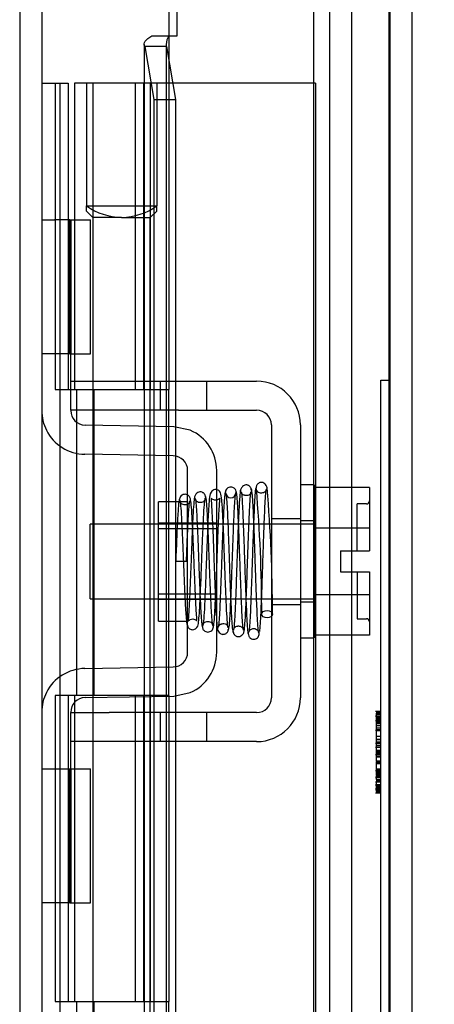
# Model space of a CAD drawing. Header units: inches. Extents: x 1 to 240, y -1 to 159.
# Tile 26 of 65: x 24.82 to 26.18, y 95.42 to 98.64. Entities that reach past the tile are written whole.
import ezdxf
from ezdxf.enums import TextEntityAlignment as Align
from ezdxf.lldxf.tags import DXFTag

# ---------------------------------------------------------------- set-up
doc = ezdxf.new("R2010")
doc.units = ezdxf.units.IN
doc.header["$MEASUREMENT"] = 0
for name, color, linetype in [('COM42667', 7, 'Continuous'), ('COM42780', 7, 'Continuous'), ('COM48603', 7, 'Continuous'), ('COM70220', 7, 'Continuous'), ('COM70726-4', 7, 'Continuous'), ('Default', 7, 'Continuous'), ('HNG10620-32B', 7, 'Continuous'), ('HNG10620-32C', 7, 'Continuous'), ('HNG10620-32P', 7, 'Continuous'), ('QLB20184', 7, 'Continuous'), ('SCC19011', 7, 'Continuous'), ('SPR20265', 7, 'Continuous'), ('WAF25035', 7, 'Continuous')]:
    doc.layers.add(name, color=color, linetype=linetype)
doc.styles.add('SEACAD_Times_New_Roman', font='times.ttf')
tags = doc.linetypes.add('HIDDEN2', pattern=[0.1875, 0.125, -0.0625]).pattern_tags.tags
tags[6:7] = [DXFTag(74, 4), DXFTag(75, 0), DXFTag(340, '0'), DXFTag(46, 0.0), DXFTag(50, 0.0), DXFTag(44, 0.0), DXFTag(45, 0.0)]
tags[4:5] = [DXFTag(74, 4), DXFTag(75, 0), DXFTag(340, '0'), DXFTag(46, 0.0), DXFTag(50, 0.0), DXFTag(44, 0.0), DXFTag(45, 0.0)]
doc.dimstyles.new('HAMMOND_(STH_-_240x160)', dxfattribs={"dimtxt": 1, "dimasz": 1.25, "dimexe": 0.5, "dimexo": 0.5, "dimgap": 0.25, "dimtad": 0, "dimtih": 1, "dimtoh": 1, "dimlfac": 0.125, "dimzin": 0, "dimdsep": 46, "dimtxsty": 'SEACAD_Times_New_Roman', "dimblk1": '_SE_FILLED', "dimblk2": '_SE_FILLED', "dimsah": 1, "dimcen": 0.5, "dimadec": 0, "dimazin": 0, "dimtfac": 0.8, "dimtofl": 0, "dimtmove": 0, "dimatfit": 3, "dimfxl": 1, "dimtolj": 1, "dimtzin": 0, "dimarcsym": 0})

# ---------------------------------------------------------------- blocks, each defined once
blk = doc.blocks.new('SE6')
at = {"layer": 'COM42667', "color": 7, "linetype": 'HIDDEN2'}
for p, q in [((24.9912, 97.4548), (25.1162, 97.4548)), ((25.1162, 97.4548), (25.2832, 97.4548)), ((25.2832, 97.4548), (25.3432, 97.4548)), ((25.2832, 97.4548), (25.2832, 97.3598)), ((25.3432, 97.4548), (25.5987, 97.4548)), ((25.4357, 97.3598), (25.4357, 97.4548)), ((24.9912, 97.3598), (24.9912, 97.3973)), ((25.1162, 97.3598), (24.9912, 97.3598)), ((25.2832, 97.3598), (25.1162, 97.3598)), ((25.3432, 97.3598), (25.2832, 97.3598)), ((25.3432, 97.3598), (25.5987, 97.3598)), ((25.6467, 97.3118), (25.6467, 96.4203)), ((25.7417, 97.3118), (25.7417, 96.4203)), ((25.6467, 97.0066), (25.7417, 97.0066)), ((25.6467, 96.7256), (25.7417, 96.7256)), ((24.9912, 96.3723), (25.1162, 96.3723)), ((24.9912, 96.3349), (24.9912, 96.3723)), ((25.2832, 96.3723), (25.1162, 96.3723)), ((25.3432, 96.3723), (25.2832, 96.3723)), ((25.2832, 96.3723), (25.2832, 96.2773)), ((25.5987, 96.3723), (25.3432, 96.3723)), ((25.4357, 96.2773), (25.4357, 96.3723)), ((25.1162, 96.2773), (24.9912, 96.2773)), ((25.1162, 96.2783), (25.1162, 96.2773)), ((25.1162, 96.2783), (25.1761, 96.2783)), ((25.2832, 96.2773), (25.1162, 96.2773)), ((25.1761, 96.2783), (25.1761, 96.2773)), ((25.1761, 96.2783), (25.2043, 96.2783)), ((25.2043, 96.2783), (25.2043, 96.2773)), ((25.2043, 96.2783), (25.2829, 96.2783)), ((25.3432, 96.2773), (25.2832, 96.2773)), ((25.317, 96.2783), (25.317, 96.2773)), ((25.5987, 96.2773), (25.3432, 96.2773)), ((25.3439, 96.2783), (25.3662, 96.2783)), ((25.3662, 96.2783), (25.3662, 96.2773))]:
    blk.add_line(p, q, dxfattribs=at)
for centre, radius, start, end in [((25.5987, 97.3118), 0.143, 0, 90), ((25.5987, 97.3118), 0.048, 0, 90), ((25.5987, 96.4203), 0.143, 270, 0), ((25.5987, 96.4203), 0.048, 270, 0)]:
    blk.add_arc(centre, radius, start, end, dxfattribs=at)
at = {"layer": 'COM42780', "color": 7, "linetype": 'HIDDEN2'}
for p, q in [((24.8962, 97.9814), (24.9381, 97.9814)), ((24.9885, 97.9814), (24.9381, 97.9814)), ((24.9885, 97.9814), (25.0556, 97.9814)), ((24.9885, 97.5444), (24.9885, 97.9814)), ((24.9912, 97.9814), (24.9912, 97.5444)), ((25.0556, 97.5444), (25.0556, 97.9814)), ((24.9381, 97.5444), (24.8962, 97.5444)), ((24.9885, 97.5444), (24.9381, 97.5444)), ((24.9885, 97.5444), (25.0556, 97.5444)), ((24.9912, 97.3973), (24.9912, 97.5444)), ((25.3277, 97.306), (25.0384, 97.3111)), ((25.3818, 97.2944), (25.3277, 97.306)), ((25.326, 97.2111), (25.0367, 97.2161)), ((25.3732, 96.5691), (25.3732, 97.1631)), ((25.4682, 96.5691), (25.4682, 97.1631)), ((25.2782, 96.6711), (25.2782, 97.0611)), ((25.3732, 97.0611), (25.2782, 97.0611)), ((25.4682, 96.9911), (25.2782, 96.9911)), ((25.4682, 96.9726), (25.2782, 96.9726)), ((25.2782, 96.7596), (25.4682, 96.7596)), ((25.4682, 96.7411), (25.2782, 96.7411)), ((25.2782, 96.6711), (25.3732, 96.6711)), ((25.0367, 96.5161), (25.326, 96.5211)), ((25.0384, 96.4211), (25.3277, 96.4261)), ((25.3277, 96.4261), (25.3818, 96.4378)), ((24.9912, 96.1878), (24.9912, 96.3349)), ((24.8962, 96.1878), (24.9381, 96.1878)), ((24.9381, 96.1878), (24.9885, 96.1878)), ((24.9885, 96.1878), (25.0556, 96.1878)), ((24.9885, 95.7508), (24.9885, 96.1878)), ((24.9912, 96.1878), (24.9912, 95.7508)), ((25.0556, 95.7508), (25.0556, 96.1878)), ((24.9902, 96.0561), (24.9912, 96.0561)), ((24.9902, 95.9468), (24.9902, 96.0561)), ((24.9902, 96.0258), (24.9912, 96.0258)), ((24.9902, 95.9468), (24.9912, 95.9468)), ((24.9902, 95.9162), (24.9902, 95.9468)), ((24.9902, 95.941), (24.9912, 95.941)), ((24.9902, 95.9162), (24.9912, 95.9162)), ((24.9902, 95.8826), (24.9902, 95.9162)), ((24.9902, 95.8826), (24.9912, 95.8826)), ((24.9381, 95.7508), (24.8962, 95.7508)), ((24.9885, 95.7508), (24.9381, 95.7508)), ((24.9885, 95.7508), (25.0556, 95.7508))]:
    blk.add_line(p, q, dxfattribs=at)
for centre, radius, start, end in [((25.0392, 97.3591), 0.143, 180, 206.9082), ((25.0392, 97.3591), 0.048, 180, 269), ((25.0392, 97.3591), 0.143, 206.9082, 269), ((25.3252, 97.1631), 0.143, 0, 66.6665), ((25.3252, 97.1631), 0.048, 0, 89), ((25.3252, 96.5691), 0.048, 271, 0), ((25.3252, 96.5691), 0.143, 293.3335, 0), ((25.0392, 96.3731), 0.143, 91, 153.0918), ((25.0392, 96.3731), 0.143, 153.0918, 180), ((25.0392, 96.3731), 0.048, 91, 180)]:
    blk.add_arc(centre, radius, start, end, dxfattribs=at)
at = {"layer": 'COM48603', "color": 7, "linetype": 'Continuous'}
for p, q in [((25.3112, 99.4585), (25.3112, 98.4281)), ((26.1062, 99.4226), (26.1062, 65.4336))]:
    blk.add_line(p, q, dxfattribs=at)
at = {"layer": 'COM48603', "color": 7, "linetype": 'HIDDEN2'}
for p, q in [((25.3392, 98.5835), (25.3392, 99.4585)), ((26.0342, 99.4226), (26.0342, 65.4336)), ((25.2565, 98.5835), (25.3392, 98.5835)), ((25.2312, 98.5552), (25.2312, 66.301)), ((25.2328, 98.5481), (25.2628, 98.3754)), ((25.3037, 98.5481), (25.2328, 98.5481)), ((25.3032, 98.5551), (25.3032, 66.301)), ((25.3037, 98.5481), (25.3337, 98.3754)), ((25.2628, 98.3754), (25.2628, 66.4808)), ((25.2628, 98.3754), (25.3337, 98.3754)), ((25.3337, 98.3754), (25.3337, 88.5306))]:
    blk.add_line(p, q, dxfattribs=at)
blk.add_arc((25.3567, 98.5549), 0.0534, 147.5781, 179.7664, dxfattribs=at)
blk.add_open_spline([(25.2328, 98.5481), (25.2301, 98.554), (25.2308, 98.5599), (25.2389, 98.5717), (25.2464, 98.5776), (25.2565, 98.5835)], degree=3, knots=[0, 0, 0, 0, 0.5, 0.5, 1, 1, 1, 1], dxfattribs=at)
at = {"layer": 'COM70220', "color": 7, "linetype": 'HIDDEN2'}
for p, q in [((25.7842, 98.9056), (25.7842, 65.9506)), ((26.0302, 98.9056), (26.0302, 65.9506)), ((26.0322, 98.9056), (26.0322, 65.9506)), ((26.0332, 98.9056), (26.0332, 65.9506))]:
    blk.add_line(p, q, dxfattribs=at)
at = {"layer": 'COM70726-4', "color": 7, "linetype": 'HIDDEN2'}
for p, q in [((24.8242, 100.2731), (24.8242, 64.5831)), ((25.8372, 99.1413), (25.8372, 65.7148)), ((25.9092, 99.1413), (25.9092, 65.7148))]:
    blk.add_line(p, q, dxfattribs=at)
at = {"layer": 'COM70726-4', "color": 7, "linetype": 'Continuous'}
blk.add_line((24.8962, 100.2731), (24.8962, 64.5831), dxfattribs=at)
at = {"layer": 'HNG10620-32B', "color": 7, "linetype": 'Continuous'}
for p, q in [((24.8962, 98.4281), (24.9223, 98.4281)), ((24.9223, 98.4281), (24.94, 98.4281)), ((24.94, 98.4281), (24.9824, 98.4281)), ((24.94, 98.4281), (24.94, 97.4281)), ((24.9824, 98.4281), (24.9824, 97.4281)), ((24.94, 97.4281), (25.0487, 97.4281)), ((25.0487, 97.4281), (25.3112, 97.4281)), ((25.3112, 96.4281), (25.3112, 97.4281)), ((25.0487, 96.4281), (24.94, 96.4281)), ((24.94, 96.4281), (24.94, 95.4281)), ((24.9824, 96.4281), (24.9824, 95.4281)), ((25.3112, 96.4281), (25.0487, 96.4281)), ((24.94, 95.4281), (25.0487, 95.4281)), ((25.0487, 95.4281), (25.3112, 95.4281)), ((25.3112, 94.4281), (25.3112, 95.4281))]:
    blk.add_line(p, q, dxfattribs=at)
at = {"layer": 'HNG10620-32B', "color": 7, "linetype": 'HIDDEN2'}
for p, q in [((24.9562, 66.4281), (24.9562, 98.4281)), ((25.0106, 96.4281), (25.0106, 97.4281)), ((25.0679, 96.4281), (25.0679, 97.4281)), ((25.2512, 96.4281), (25.2512, 97.4281)), ((25.0106, 94.4281), (25.0106, 95.4281)), ((25.0679, 94.4281), (25.0679, 95.4281)), ((25.2512, 94.4281), (25.2512, 95.4281))]:
    blk.add_line(p, q, dxfattribs=at)
at = {"layer": 'HNG10620-32C', "color": 7, "linetype": 'Continuous'}
for p, q in [((25.3112, 98.4281), (25.0037, 98.4281)), ((25.0037, 98.4281), (25.0037, 97.4281)), ((25.3112, 98.4281), (25.3112, 97.4281)), ((25.0487, 97.4281), (25.3112, 97.4281)), ((25.0037, 96.4281), (25.0037, 95.4281)), ((25.3112, 96.4281), (25.0487, 96.4281)), ((25.3112, 96.4281), (25.3112, 95.4281)), ((25.0487, 95.4281), (25.3112, 95.4281))]:
    blk.add_line(p, q, dxfattribs=at)
at = {"layer": 'HNG10620-32C', "color": 7, "linetype": 'HIDDEN2'}
for p, q in [((25.0637, 98.4281), (25.0637, 97.4281)), ((25.2012, 98.4281), (25.2012, 97.4281)), ((25.2292, 98.4281), (25.2292, 97.4281)), ((25.2512, 98.4281), (25.2512, 97.4281)), ((25.3402, 98.4281), (25.3112, 98.4281)), ((25.7912, 98.4281), (25.3402, 98.4281)), ((25.7912, 98.4281), (25.7912, 66.4281)), ((25.0637, 96.4281), (25.0637, 95.4281)), ((25.2012, 96.4281), (25.2012, 95.4281)), ((25.2292, 96.4281), (25.2292, 95.4281)), ((25.2512, 96.4281), (25.2512, 95.4281))]:
    blk.add_line(p, q, dxfattribs=at)
at = {"layer": 'HNG10620-32P', "color": 7, "linetype": 'HIDDEN2'}
for p, q in [((25.0424, 98.4281), (25.0424, 98.0276)), ((25.2724, 98.4281), (25.2724, 98.0276)), ((25.0424, 98.0276), (25.2724, 98.0276)), ((25.0424, 98.0105), (25.0424, 98.0276)), ((25.2724, 98.0105), (25.2724, 98.0276)), ((25.0424, 98.0105), (25.0637, 97.9892)), ((25.1574, 97.9892), (25.0637, 97.9892)), ((25.0637, 97.9892), (25.0637, 66.4281)), ((25.1574, 97.9892), (25.2512, 97.9892)), ((25.2512, 97.9892), (25.2725, 98.0105)), ((25.2512, 66.4281), (25.2512, 97.9892))]:
    blk.add_line(p, q, dxfattribs=at)
for centre, start, end in [((25.1638, 98.2), 234.8573, 268.2596), ((25.151, 98.2), 271.7376, 305.1449)]:
    blk.add_arc(centre, 0.2109, start, end, dxfattribs=at)
at = {"layer": 'QLB20184', "color": 7, "linetype": 'HIDDEN2'}
for p, q in [((26.0042, 97.0836), (26.0042, 97.4586)), ((26.0042, 97.4586), (26.0342, 97.4586)), ((26.0042, 95.3336), (26.0042, 97.0836)), ((26.0061, 96.3751), (25.9873, 96.3751)), ((26.0061, 96.3604), (25.9873, 96.3604)), ((26.0061, 96.3598), (25.9873, 96.3598)), ((26.0061, 96.3452), (25.9873, 96.3452)), ((25.9892, 96.3729), (26.0042, 96.3729)), ((25.9892, 96.37), (26.0042, 96.37)), ((25.9892, 96.37), (26.0042, 96.37)), ((25.9892, 96.37), (25.9892, 96.2272)), ((25.9892, 96.367), (26.0042, 96.367)), ((25.9892, 96.3562), (26.0042, 96.3562)), ((25.9892, 96.3556), (26.0042, 96.3556)), ((25.9892, 96.3551), (26.0042, 96.3551)), ((25.9892, 96.3542), (26.0042, 96.3542)), ((25.9892, 96.3532), (26.0042, 96.3532)), ((25.9892, 96.3527), (26.0042, 96.3527)), ((25.9892, 96.3518), (26.0042, 96.3518)), ((25.9892, 96.3494), (26.0042, 96.3494)), ((25.9892, 96.3489), (26.0042, 96.3489)), ((25.9892, 96.3469), (26.0042, 96.3469)), ((25.9892, 96.3468), (26.0042, 96.3468)), ((25.9892, 96.3459), (26.0042, 96.3459)), ((25.9873, 96.3151), (26.0061, 96.3151)), ((25.9892, 96.3438), (26.0042, 96.3438)), ((25.9892, 96.3425), (26.0042, 96.3425)), ((25.9892, 96.3405), (26.0042, 96.3405)), ((25.9892, 96.3394), (26.0042, 96.3394)), ((25.9892, 96.3389), (26.0042, 96.3389)), ((25.9892, 96.337), (26.0042, 96.337)), ((25.9892, 96.3367), (26.0042, 96.3367)), ((25.9892, 96.3299), (26.0042, 96.3299)), ((25.9892, 96.3222), (26.0042, 96.3222)), ((25.9892, 96.3168), (26.0042, 96.3168)), ((25.9892, 96.3154), (26.0042, 96.3154)), ((25.9892, 96.3139), (26.0042, 96.3139)), ((25.9892, 96.2947), (26.0042, 96.2947)), ((25.9892, 96.2849), (26.0042, 96.2849)), ((25.9892, 96.2848), (26.0042, 96.2848)), ((25.9892, 96.2841), (26.0042, 96.2841)), ((25.9892, 96.284), (26.0042, 96.284)), ((25.9873, 96.2721), (26.0061, 96.2721)), ((26.0061, 96.2576), (25.9873, 96.2576)), ((25.9892, 96.2762), (26.0042, 96.2762)), ((25.9892, 96.2707), (26.0042, 96.2707)), ((25.9892, 96.2648), (26.0042, 96.2648)), ((25.9892, 96.2646), (26.0042, 96.2646)), ((25.9892, 96.2591), (26.0042, 96.2591)), ((25.9892, 96.2498), (26.0042, 96.2498)), ((26.0061, 96.234), (25.9873, 96.234)), ((25.9892, 96.2445), (26.0042, 96.2445)), ((25.9892, 96.2434), (26.0042, 96.2434)), ((25.9892, 96.2414), (25.9892, 96.2344)), ((25.9892, 96.2412), (26.0042, 96.2412)), ((25.9892, 96.2373), (26.0042, 96.2373)), ((25.9892, 96.2295), (26.0042, 96.2295)), ((25.9892, 96.2286), (26.0042, 96.2286)), ((25.9892, 96.2272), (26.0042, 96.2272)), ((25.9892, 96.2272), (25.9892, 96.2146)), ((25.9892, 96.2146), (26.0042, 96.2146)), ((25.9892, 96.2126), (26.0042, 96.2126)), ((25.9892, 96.2126), (25.9892, 96.1661)), ((25.9892, 96.2075), (26.0042, 96.2075)), ((25.9892, 96.206), (26.0042, 96.206)), ((25.9892, 96.1878), (26.0042, 96.1878)), ((25.9892, 96.1862), (26.0042, 96.1862)), ((25.9892, 96.186), (26.0042, 96.186)), ((26.0061, 96.1816), (25.9873, 96.1816)), ((25.9873, 96.1609), (26.0061, 96.1609)), ((25.9873, 96.1603), (26.0061, 96.1603)), ((25.9892, 96.1842), (26.0042, 96.1842)), ((25.9892, 96.1837), (26.0042, 96.1837)), ((25.9892, 96.1806), (26.0042, 96.1806)), ((25.9892, 96.1793), (26.0042, 96.1793)), ((25.9892, 96.1774), (26.0042, 96.1774)), ((25.9892, 96.1763), (26.0042, 96.1763)), ((25.9892, 96.1731), (26.0042, 96.1731)), ((25.9892, 96.1723), (26.0042, 96.1723)), ((25.9892, 96.1678), (26.0042, 96.1678)), ((25.9892, 96.1671), (26.0042, 96.1671)), ((25.9892, 96.1661), (26.0042, 96.1661)), ((25.9892, 96.1657), (26.0042, 96.1657)), ((25.9892, 96.1652), (26.0042, 96.1652)), ((25.9892, 96.1641), (26.0042, 96.1641)), ((25.9892, 96.1641), (25.9892, 96.1536)), ((25.9892, 96.16), (26.0042, 96.16)), ((25.9892, 96.1536), (26.0042, 96.1536)), ((25.9873, 96.1462), (26.0061, 96.1462)), ((26.0061, 96.1358), (25.9873, 96.1358)), ((26.0061, 96.1341), (25.9873, 96.1341)), ((25.9873, 96.1245), (26.0061, 96.1245)), ((25.9892, 96.1515), (26.0042, 96.1515)), ((25.9892, 96.1514), (26.0042, 96.1514)), ((25.9892, 96.1478), (26.0042, 96.1478)), ((25.9892, 96.1457), (26.0042, 96.1457)), ((25.9892, 96.1457), (25.9892, 96.1382)), ((25.9892, 96.1358), (25.9892, 96.124)), ((25.9892, 96.1327), (26.0042, 96.1327)), ((25.9892, 96.1311), (26.0042, 96.1311)), ((25.9892, 96.1285), (26.0042, 96.1285)), ((25.9892, 96.1243), (26.0042, 96.1243)), ((25.9892, 96.124), (26.0042, 96.124)), ((25.9892, 96.124), (25.9892, 96.1142)), ((26.0061, 96.1192), (25.9873, 96.1192)), ((25.9873, 96.1098), (26.0061, 96.1098)), ((25.9892, 96.1172), (26.0042, 96.1172)), ((25.9892, 96.1142), (26.0042, 96.1142)), ((25.9892, 96.1125), (26.0042, 96.1125)), ((25.9892, 96.1112), (26.0042, 96.1112)), ((25.9892, 96.1104), (26.0042, 96.1104))]:
    blk.add_line(p, q, dxfattribs=at)
at = {"layer": 'SCC19011', "color": 7, "linetype": 'HIDDEN2'}
for p, q in [((25.9677, 97.1071), (25.7867, 97.1071)), ((25.9677, 97.1071), (25.9677, 96.975)), ((25.9277, 96.9001), (25.9277, 97.0536)), ((25.9577, 97.0536), (25.9277, 97.0536)), ((25.0547, 96.7441), (25.0547, 96.9881)), ((25.7867, 96.9881), (25.0547, 96.9881)), ((25.9677, 96.975), (25.7867, 96.975)), ((25.9677, 96.975), (25.9677, 96.9001)), ((25.8727, 96.9001), (25.8727, 96.8321)), ((25.8727, 96.9001), (25.9677, 96.9001)), ((25.8727, 96.8321), (25.9677, 96.8321)), ((25.9277, 96.8321), (25.9277, 96.6786)), ((25.9677, 96.8321), (25.9677, 96.7572)), ((25.0547, 96.7441), (25.7867, 96.7441)), ((25.9677, 96.7572), (25.7867, 96.7572)), ((25.9677, 96.7572), (25.9677, 96.6251)), ((25.9277, 96.6786), (25.9577, 96.6786)), ((25.9677, 96.6251), (25.7867, 96.6251))]:
    blk.add_line(p, q, dxfattribs=at)
for centre, start, end in [((25.9577, 97.0636), 270, 0), ((25.9577, 96.6686), 0, 90)]:
    blk.add_arc(centre, 0.01, start, end, dxfattribs=at)
at = {"layer": 'SPR20265', "color": 7, "linetype": 'HIDDEN2'}
blk.add_line((25.3692, 96.8661), (25.3342, 96.8661), dxfattribs=at)
for centre, radius, start, end in [((25.5143, 97.0908), 0.0169, 180.7799, 0.2284), ((20.6962, 96.6884), 4.9192, 0.0554, 4.8416), ((20.6656, 96.6872), 4.9849, 0.0776, 4.8175)]:
    blk.add_arc(centre, radius, start, end, dxfattribs=at)
blk.add_ellipse((25.6329, 96.6936), major_axis=(0.0175, 0), ratio=0.707107, dxfattribs=at)
for points, knots in [([(25.6334, 97.102), (25.6331, 97.1049), (25.6325, 97.1097), (25.6287, 97.1172), (25.6229, 97.1222), (25.617, 97.1241), (25.6124, 97.1241), (25.609, 97.1234), (25.6057, 97.122), (25.6027, 97.1198), (25.6002, 97.117), (25.5984, 97.1137), (25.5973, 97.1101), (25.5972, 97.108), (25.5972, 97.1067)], [0, 0, 0, 0, 0.174153, 0.333945, 0.47646, 0.59716, 0.649734, 0.701139, 0.752042, 0.802639, 0.852867, 0.902545, 0.951555, 1, 1, 1, 1]), ([(25.383, 97.0653), (25.3826, 97.0687), (25.3817, 97.0743), (25.3758, 97.0817), (25.3685, 97.0852), (25.3615, 97.0856), (25.3549, 97.0833), (25.35, 97.0789), (25.3471, 97.0734), (25.3468, 97.0698), (25.3466, 97.068)], [0, 0, 0, 0, 0.171749, 0.337669, 0.486578, 0.613302, 0.730062, 0.835396, 0.925606, 1, 1, 1, 1]), ([(25.4315, 97.0758), (25.4315, 97.0766), (25.4315, 97.0782), (25.4309, 97.0809), (25.4298, 97.0836), (25.4282, 97.0862), (25.426, 97.0886), (25.4223, 97.0914), (25.4166, 97.0933), (25.4096, 97.0927), (25.4023, 97.0889), (25.3965, 97.081), (25.3956, 97.0751), (25.3951, 97.0714)], [0, 0, 0, 0, 0.035882, 0.073188, 0.112909, 0.155738, 0.202044, 0.251913, 0.361271, 0.485727, 0.637722, 0.812554, 1, 1, 1, 1]), ([(25.5054, 96.6488), (25.5044, 96.656), (25.5027, 96.669), (25.5001, 96.7156), (25.4979, 96.7673), (25.4955, 96.8284), (25.4932, 96.8925), (25.4908, 96.9589), (25.4881, 97.0203), (25.4853, 97.0669), (25.482, 97.0867), (25.4788, 97.0943), (25.4711, 97.1006), (25.4606, 97.1021), (25.4447, 97.0894), (25.4443, 97.0701), (25.4412, 97.0384), (25.4389, 96.9886), (25.4365, 96.9298), (25.4343, 96.8698), (25.4323, 96.8154), (25.4301, 96.7588), (25.4277, 96.7066), (25.4249, 96.6653), (25.4232, 96.658), (25.4222, 96.6544)], [0, 0, 0, 0, 0.059364, 0.11206, 0.158132, 0.197538, 0.256114, 0.29882, 0.351681, 0.415789, 0.465878, 0.480005, 0.488478, 0.503776, 0.525913, 0.567371, 0.611033, 0.65851, 0.716761, 0.752862, 0.793469, 0.838531, 0.888029, 0.941854, 1, 1, 1, 1]), ([(25.4969, 97.0932), (25.496, 97.0914), (25.4945, 97.0876), (25.4923, 97.06), (25.4904, 97.0249), (25.4882, 96.977), (25.4862, 96.9218), (25.484, 96.8617), (25.4818, 96.8), (25.4796, 96.7429), (25.4774, 96.6965), (25.4754, 96.6658), (25.474, 96.6534), (25.4733, 96.6507)], [0, 0, 0, 0, 0.0929432, 0.1766273, 0.2511196, 0.3164476, 0.4195287, 0.4870542, 0.5610407, 0.6715459, 0.7405557, 0.8184166, 0.9049826, 0.9049826, 0.9049826, 0.9049826]), ([(25.5324, 97.0906), (25.532, 97.0937), (25.5314, 97.0976), (25.5281, 97.1025), (25.524, 97.1063), (25.518, 97.109), (25.511, 97.109), (25.5045, 97.1065), (25.4996, 97.102), (25.4967, 97.0963), (25.4963, 97.0928), (25.4962, 97.0909)], [0, 0, 0, 0, 0.147667, 0.223434, 0.298136, 0.43794, 0.563031, 0.685887, 0.803032, 0.90871, 1, 1, 1, 1]), ([(25.4969, 97.0896), (25.4977, 97.0877), (25.4992, 97.0837), (25.5014, 97.0561), (25.5033, 97.0203), (25.5054, 96.9719), (25.5074, 96.9161), (25.5096, 96.855), (25.5118, 96.7918), (25.5141, 96.7329), (25.5164, 96.6847), (25.5186, 96.6518), (25.5207, 96.6345), (25.522, 96.6334), (25.5225, 96.6337)], [0, 0, 0, 0, 0.090241, 0.171876, 0.2448649, 0.3091, 0.410577, 0.4769932, 0.5514173, 0.6625718, 0.7325026, 0.8119425, 0.9010627, 0.9556215, 0.9556215, 0.9556215, 0.9556215]), ([(25.5077, 96.6441), (25.5085, 96.6475), (25.5101, 96.6612), (25.5122, 96.6937), (25.5146, 96.7417), (25.5168, 96.7997), (25.519, 96.8617), (25.5212, 96.9217), (25.5232, 96.9765), (25.5253, 97.0237), (25.5272, 97.0581), (25.5294, 97.0848), (25.5308, 97.088), (25.5317, 97.0895)], [0.0978519, 0.0978519, 0.0978519, 0.0978519, 0.1862678, 0.2652201, 0.3347876, 0.4454664, 0.5191747, 0.5862894, 0.6884953, 0.7530941, 0.8265756, 0.9088832, 1, 1, 1, 1]), ([(25.5452, 97.0955), (25.5442, 97.088), (25.5427, 97.0739), (25.54, 97.0244), (25.5374, 96.9584), (25.5347, 96.8803), (25.5319, 96.7989), (25.5291, 96.7247), (25.5261, 96.6657), (25.5243, 96.6499), (25.5232, 96.6415)], [0, 0, 0, 0, 0.115397, 0.233548, 0.354525, 0.478225, 0.604671, 0.733795, 0.865593, 1, 1, 1, 1]), ([(25.5562, 96.6418), (25.5559, 96.6414), (25.5549, 96.6422), (25.5531, 96.6569), (25.5512, 96.6878), (25.549, 96.7343), (25.5468, 96.7922), (25.5446, 96.8551), (25.5424, 96.9162), (25.5404, 96.9723), (25.5382, 97.0213), (25.5363, 97.0579), (25.5341, 97.0864), (25.5326, 97.0909), (25.5317, 97.0931)], [0.0522286, 0.0522286, 0.0522286, 0.0522286, 0.095969, 0.1831714, 0.2614733, 0.3308373, 0.4418498, 0.5166014, 0.5834801, 0.6858911, 0.7508837, 0.8249095, 0.9079311, 1, 1, 1, 1]), ([(25.581, 97.0982), (25.581, 97.0992), (25.581, 97.1007), (25.5805, 97.1036), (25.5795, 97.1064), (25.5779, 97.1092), (25.5757, 97.1117), (25.573, 97.1137), (25.5699, 97.1151), (25.5652, 97.116), (25.5591, 97.1152), (25.5518, 97.1107), (25.546, 97.1018), (25.5451, 97.0952), (25.5446, 97.091)], [0, 0, 0, 0, 0.045056, 0.086229, 0.124988, 0.163044, 0.202115, 0.243689, 0.288908, 0.338607, 0.455438, 0.607761, 0.792001, 1, 1, 1, 1]), ([(25.5796, 97.091), (25.5797, 97.0906), (25.5798, 97.0898), (25.5777, 97.0863), (25.5734, 97.0828), (25.5681, 97.081), (25.5636, 97.0809), (25.5602, 97.0813), (25.5566, 97.0825), (25.5532, 97.0845), (25.5501, 97.0873), (25.5478, 97.0907), (25.5463, 97.0946), (25.5461, 97.0969), (25.546, 97.0983)], [0, 0, 0, 0, 0.182514, 0.338191, 0.470751, 0.582664, 0.63137, 0.678169, 0.726749, 0.777741, 0.831093, 0.886283, 0.942688, 1, 1, 1, 1]), ([(25.5475, 97.0935), (25.5478, 97.0939), (25.5487, 97.0935), (25.5503, 97.0798), (25.5522, 97.0497), (25.5539, 97.0119), (25.5555, 96.9729), (25.5568, 96.9365), (25.5579, 96.905), (25.5588, 96.8784), (25.5596, 96.8526), (25.5606, 96.8231), (25.5619, 96.7875), (25.5634, 96.7473), (25.5651, 96.7056), (25.567, 96.6671), (25.5692, 96.6359), (25.5707, 96.6305), (25.5716, 96.6276)], [0.0593106, 0.0593106, 0.0593106, 0.0593106, 0.0946045, 0.1809036, 0.2586064, 0.3275376, 0.387552, 0.4384775, 0.480204, 0.5126619, 0.5421123, 0.5803019, 0.6275126, 0.683749, 0.749068, 0.8235326, 0.9071551, 1, 1, 1, 1]), ([(25.5581, 96.6394), (25.559, 96.6463), (25.5606, 96.6593), (25.5633, 96.707), (25.5659, 96.7715), (25.5686, 96.849), (25.5714, 96.9308), (25.5742, 97.0061), (25.5772, 97.0674), (25.579, 97.0844), (25.5801, 97.0935)], [0, 0, 0, 0, 0.11386, 0.230925, 0.351102, 0.474528, 0.601064, 0.730869, 0.863791, 1, 1, 1, 1]), ([(25.5955, 97.1057), (25.5947, 97.1018), (25.5932, 97.0867), (25.5911, 97.0505), (25.5892, 97.0085), (25.5876, 96.9664), (25.5863, 96.9279), (25.5852, 96.895), (25.5842, 96.8677), (25.5834, 96.8415), (25.5824, 96.812), (25.5812, 96.7767), (25.5797, 96.7375), (25.578, 96.6976), (25.5761, 96.6615), (25.5747, 96.6446), (25.574, 96.6394)], [0.0983948, 0.0983948, 0.0983948, 0.0983948, 0.1871554, 0.2663663, 0.3361658, 0.3965869, 0.4477093, 0.4895814, 0.5222603, 0.5512647, 0.5888192, 0.635325, 0.6907383, 0.7550067, 0.828036, 0.9097131, 0.9097131, 0.9097131, 0.9097131]), ([(25.6064, 96.6307), (25.6056, 96.6333), (25.6042, 96.6383), (25.602, 96.6687), (25.6, 96.7065), (25.5983, 96.7478), (25.5969, 96.7877), (25.5956, 96.8231), (25.5946, 96.8526), (25.5938, 96.8784), (25.5929, 96.9051), (25.5918, 96.9368), (25.5904, 96.9738), (25.5888, 97.014), (25.5869, 97.0536), (25.5846, 97.0861), (25.5825, 97.1029), (25.5812, 97.1038), (25.5807, 97.1033)], [0, 0, 0, 0, 0.0909912, 0.1731581, 0.246498, 0.3109571, 0.3665427, 0.4132688, 0.4511042, 0.480301, 0.512507, 0.5539869, 0.6047791, 0.6649261, 0.734442, 0.8134005, 0.9019189, 0.9500215, 0.9500215, 0.9500215, 0.9500215]), ([(25.6322, 97.1068), (25.6321, 97.1059), (25.632, 97.1045), (25.6314, 97.1019), (25.6303, 97.0992), (25.6287, 97.0965), (25.6266, 97.0941), (25.624, 97.092), (25.621, 97.0904), (25.6166, 97.089), (25.6108, 97.0889), (25.604, 97.0913), (25.5989, 97.097), (25.5985, 97.1), (25.5984, 97.102)], [0, 0, 0, 0, 0.041729, 0.082427, 0.123602, 0.166402, 0.211506, 0.259177, 0.309428, 0.362216, 0.478123, 0.623352, 0.798377, 1, 1, 1, 1]), ([(25.6089, 96.6365), (25.6096, 96.6421), (25.611, 96.6596), (25.613, 96.6964), (25.6147, 96.7369), (25.6161, 96.7764), (25.6174, 96.8119), (25.6184, 96.8415), (25.6192, 96.8677), (25.6202, 96.895), (25.6213, 96.9277), (25.6226, 96.9659), (25.6242, 97.0073), (25.626, 97.0483), (25.628, 97.0831), (25.6294, 97.0971), (25.6301, 97.1006)], [0.0918601, 0.0918601, 0.0918601, 0.0918601, 0.1746853, 0.2485323, 0.3133613, 0.3691483, 0.4158977, 0.4536069, 0.4827101, 0.5154761, 0.557406, 0.6084984, 0.6687214, 0.7380462, 0.8163848, 0.9037349, 0.9037349, 0.9037349, 0.9037349]), ([(25.3459, 97.0688), (25.3453, 97.0671), (25.3442, 97.06), (25.3425, 97.0418), (25.3408, 97.0163), (25.3392, 96.9844), (25.3375, 96.9478), (25.3358, 96.907), (25.3348, 96.8813), (25.3342, 96.8661)], [0.1262894, 0.1262894, 0.1262894, 0.1262894, 0.2522008, 0.3777822, 0.5029693, 0.6277666, 0.7522043, 0.8763068, 1, 1, 1, 1]), ([(25.3474, 97.0657), (25.3485, 97.0613), (25.3502, 97.0528), (25.3528, 97.0132), (25.3551, 96.9673), (25.3574, 96.9119), (25.3597, 96.8519), (25.3623, 96.7862), (25.3646, 96.7356), (25.3669, 96.6976), (25.3691, 96.6698), (25.3718, 96.656), (25.3754, 96.6487), (25.382, 96.644), (25.3876, 96.6427), (25.3933, 96.6431), (25.3994, 96.6459), (25.4081, 96.6553), (25.4085, 96.6672), (25.4119, 96.6956), (25.414, 96.74), (25.4165, 96.7948), (25.4186, 96.8518), (25.4206, 96.9041), (25.4228, 96.9596), (25.4253, 97.0122), (25.4279, 97.0562), (25.4296, 97.0669), (25.4307, 97.0727)], [0, 0, 0, 0, 0.058469, 0.110428, 0.155829, 0.194538, 0.251436, 0.295263, 0.352442, 0.386605, 0.422929, 0.473739, 0.486829, 0.494931, 0.500666, 0.507691, 0.51582, 0.524326, 0.563412, 0.607237, 0.654737, 0.713888, 0.75035, 0.791293, 0.836731, 0.886676, 0.941079, 1, 1, 1, 1]), ([(25.3816, 97.068), (25.3815, 97.0665), (25.3814, 97.064), (25.3799, 97.06), (25.3777, 97.0566), (25.3747, 97.0538), (25.3713, 97.0518), (25.3668, 97.0503), (25.3612, 97.0502), (25.355, 97.0525), (25.3505, 97.0567), (25.3481, 97.0616), (25.348, 97.064), (25.348, 97.0653)], [0, 0, 0, 0, 0.062102, 0.127036, 0.193129, 0.258648, 0.322128, 0.382614, 0.496212, 0.616438, 0.741896, 0.869698, 1, 1, 1, 1]), ([(25.3692, 96.8661), (25.3698, 96.8812), (25.3708, 96.9069), (25.3725, 96.9472), (25.3741, 96.9831), (25.3757, 97.0142), (25.3773, 97.0388), (25.3789, 97.0561), (25.38, 97.0625), (25.3806, 97.064)], [0, 0, 0, 0, 0.125192, 0.2503696, 0.3754503, 0.5004684, 0.6254513, 0.7503882, 0.8752185, 0.8752185, 0.8752185, 0.8752185]), ([(25.3958, 97.0754), (25.3947, 97.0694), (25.3931, 97.0587), (25.3905, 97.0172), (25.3883, 96.9702), (25.386, 96.9134), (25.3837, 96.8531), (25.3812, 96.7896), (25.3792, 96.7436), (25.3775, 96.7095), (25.3762, 96.6879), (25.375, 96.6751), (25.3753, 96.6714), (25.3757, 96.6717), (25.3816, 96.6767), (25.392, 96.6792), (25.4009, 96.6747), (25.4044, 96.6711), (25.4028, 96.6797), (25.4015, 96.703), (25.3989, 96.7484), (25.3966, 96.8037), (25.3944, 96.8602), (25.3924, 96.9114), (25.3902, 96.9649), (25.3878, 97.0149), (25.3851, 97.0555), (25.3833, 97.0642), (25.3823, 97.0689)], [0, 0, 0, 0, 0.059408, 0.112185, 0.158431, 0.198154, 0.257938, 0.300636, 0.353438, 0.384419, 0.418227, 0.44841, 0.470648, 0.48522, 0.493603, 0.506724, 0.525579, 0.535144, 0.565115, 0.608838, 0.656488, 0.71576, 0.752164, 0.792965, 0.838152, 0.887744, 0.941678, 1, 1, 1, 1]), ([(25.4301, 97.0714), (25.4301, 97.0695), (25.4298, 97.0666), (25.4253, 97.061), (25.4189, 97.0581), (25.4124, 97.0577), (25.4069, 97.0594), (25.403, 97.062), (25.4006, 97.0644), (25.3987, 97.0671), (25.3974, 97.07), (25.3967, 97.073), (25.3966, 97.0748), (25.3965, 97.0758)], [0, 0, 0, 0, 0.182694, 0.346276, 0.488158, 0.606317, 0.714771, 0.767541, 0.818616, 0.867529, 0.913978, 0.957988, 1, 1, 1, 1]), ([(25.3971, 97.0717), (25.3975, 97.072), (25.3987, 97.0705), (25.4007, 97.0527), (25.4027, 97.0218), (25.4049, 96.9762), (25.4071, 96.9211), (25.4093, 96.8623), (25.4115, 96.8056), (25.4135, 96.754), (25.4157, 96.7098), (25.4176, 96.678), (25.4198, 96.6545), (25.4212, 96.6517), (25.422, 96.6508)], [0.0372347, 0.0372347, 0.0372347, 0.0372347, 0.0951274, 0.1817403, 0.2596066, 0.3285911, 0.4390064, 0.5128981, 0.5803755, 0.6834052, 0.7487201, 0.823222, 0.9069573, 0.9907802, 0.9907802, 0.9907802, 0.9907802]), ([(25.4566, 96.6552), (25.4559, 96.6558), (25.4546, 96.6584), (25.4525, 96.6803), (25.4506, 96.7113), (25.4485, 96.7547), (25.4465, 96.8057), (25.4443, 96.8624), (25.4421, 96.9213), (25.4399, 96.9772), (25.4375, 97.024), (25.4354, 97.0564), (25.4333, 97.0764), (25.4319, 97.0782), (25.4313, 97.0781)], [0.0131853, 0.0131853, 0.0131853, 0.0131853, 0.0910551, 0.1733459, 0.2468371, 0.3114661, 0.4137626, 0.4809612, 0.5547208, 0.6654591, 0.7350334, 0.8139613, 0.9022975, 0.968742, 0.968742, 0.968742, 0.968742]), ([(25.457, 96.6511), (25.4581, 96.655), (25.4598, 96.6625), (25.4624, 96.7017), (25.4646, 96.7481), (25.467, 96.8054), (25.4693, 96.8683), (25.4719, 96.9383), (25.474, 96.9922), (25.476, 97.0327), (25.4775, 97.0574), (25.4786, 97.07), (25.4783, 97.073), (25.4773, 97.0718), (25.4745, 97.0694), (25.471, 97.0672), (25.4663, 97.066), (25.4607, 97.0661), (25.4552, 97.0682), (25.4519, 97.0709), (25.4492, 97.0736), (25.4504, 97.0671), (25.4514, 97.0459), (25.4541, 97.0004), (25.4564, 96.9431), (25.4586, 96.8833), (25.4605, 96.8285), (25.4627, 96.7702), (25.4651, 96.7144), (25.4677, 96.6669), (25.4694, 96.6538), (25.4705, 96.6465)], [0, 0, 0, 0, 0.058649, 0.110772, 0.156403, 0.195479, 0.253735, 0.297403, 0.355103, 0.389802, 0.427574, 0.458993, 0.480971, 0.493834, 0.495758, 0.500664, 0.505173, 0.510688, 0.517149, 0.524313, 0.532455, 0.562133, 0.605803, 0.653478, 0.713603, 0.750327, 0.79141, 0.836893, 0.88681, 0.941149, 1, 1, 1, 1]), ([(25.4227, 96.6541), (25.4229, 96.6567), (25.4234, 96.661), (25.4288, 96.6673), (25.4357, 96.6701), (25.4424, 96.6701), (25.4487, 96.6677), (25.4533, 96.6633), (25.456, 96.6579), (25.4563, 96.6545), (25.4564, 96.6527)], [0, 0, 0, 0, 0.166659, 0.324905, 0.466035, 0.587816, 0.705555, 0.817002, 0.91633, 1, 1, 1, 1]), ([(25.4214, 96.6527), (25.4215, 96.6512), (25.4217, 96.6486), (25.4232, 96.6446), (25.4256, 96.6411), (25.4297, 96.6374), (25.4357, 96.6349), (25.4428, 96.635), (25.4493, 96.6377), (25.4542, 96.6425), (25.4571, 96.6485), (25.4575, 96.6521), (25.4577, 96.6541)], [0, 0, 0, 0, 0.063176, 0.129473, 0.197366, 0.265212, 0.394679, 0.515177, 0.639946, 0.76535, 0.886036, 1, 1, 1, 1]), ([(25.4699, 96.6508), (25.4704, 96.6455), (25.4714, 96.6391), (25.4784, 96.6311), (25.484, 96.6283), (25.4886, 96.6276), (25.4921, 96.6278), (25.4957, 96.6288), (25.4992, 96.6307), (25.5023, 96.6335), (25.5046, 96.637), (25.506, 96.6411), (25.5062, 96.6436), (25.5062, 96.645)], [0, 0, 0, 0, 0.314139, 0.451364, 0.572135, 0.625408, 0.67627, 0.728029, 0.781154, 0.835554, 0.89067, 0.945715, 1, 1, 1, 1]), ([(25.4712, 96.645), (25.4713, 96.6458), (25.4714, 96.6472), (25.472, 96.6499), (25.4731, 96.6525), (25.4747, 96.6552), (25.4769, 96.6577), (25.4795, 96.6598), (25.4824, 96.6614), (25.4868, 96.6628), (25.4926, 96.663), (25.4994, 96.6607), (25.5045, 96.6553), (25.5048, 96.6526), (25.5049, 96.6508)], [0, 0, 0, 0, 0.041854, 0.08238, 0.123206, 0.165594, 0.2103, 0.257629, 0.307612, 0.360216, 0.47602, 0.621224, 0.796617, 1, 1, 1, 1]), ([(25.5223, 96.6375), (25.5223, 96.6366), (25.5224, 96.6351), (25.5229, 96.6323), (25.5239, 96.6295), (25.5255, 96.6268), (25.5277, 96.6243), (25.5304, 96.6223), (25.5335, 96.6209), (25.5381, 96.6199), (25.5442, 96.6206), (25.5515, 96.6248), (25.5573, 96.6333), (25.5582, 96.6396), (25.5587, 96.6436)], [0, 0, 0, 0, 0.042091, 0.081647, 0.120191, 0.15929, 0.200316, 0.244307, 0.29197, 0.343782, 0.463061, 0.615509, 0.797242, 1, 1, 1, 1]), ([(25.5237, 96.6436), (25.5236, 96.6443), (25.5236, 96.6454), (25.5257, 96.6493), (25.5301, 96.653), (25.5354, 96.6549), (25.5398, 96.6551), (25.5432, 96.6546), (25.5468, 96.6535), (25.5502, 96.6515), (25.5532, 96.6487), (25.5556, 96.6452), (25.557, 96.6413), (25.5572, 96.6389), (25.5573, 96.6375)], [0, 0, 0, 0, 0.174172, 0.32563, 0.457521, 0.571357, 0.621658, 0.670379, 0.72108, 0.774173, 0.829398, 0.886003, 0.943085, 1, 1, 1, 1]), ([(25.5721, 96.6294), (25.5722, 96.6308), (25.5723, 96.6332), (25.5737, 96.6371), (25.5759, 96.6406), (25.5798, 96.6442), (25.5856, 96.6467), (25.5924, 96.6467), (25.5986, 96.6443), (25.6032, 96.64), (25.6057, 96.6348), (25.6059, 96.6319), (25.6059, 96.6303)], [0, 0, 0, 0, 0.06862, 0.139406, 0.210761, 0.281001, 0.412092, 0.530483, 0.651578, 0.772882, 0.88964, 1, 1, 1, 1]), ([(25.5709, 96.6303), (25.5713, 96.6271), (25.5722, 96.6218), (25.578, 96.6148), (25.5853, 96.6116), (25.5923, 96.6114), (25.5988, 96.6139), (25.6037, 96.6184), (25.6065, 96.6239), (25.6069, 96.6275), (25.6071, 96.6294)], [0, 0, 0, 0, 0.156089, 0.311601, 0.454811, 0.580816, 0.702069, 0.815536, 0.915769, 1, 1, 1, 1])]:
    blk.add_open_spline(points, degree=3, knots=knots, dxfattribs=at)
for points in [[(25.5982, 97.108), (25.5978, 97.1085), (25.5975, 97.1089), (25.5972, 97.109)], [(25.6315, 97.103), (25.6318, 97.1028), (25.6322, 97.1022), (25.6325, 97.1014)], [(25.3476, 97.07), (25.3474, 97.0702), (25.3472, 97.0702), (25.347, 97.0703)], [(25.3815, 97.065), (25.3817, 97.065), (25.3819, 97.0648), (25.3821, 97.0645)], [(25.4722, 96.6493), (25.4718, 96.6497), (25.4714, 96.6507), (25.471, 96.652)], [(25.5049, 96.6435), (25.5053, 96.6427), (25.5057, 96.642), (25.5061, 96.6418)]]:
    blk.add_open_spline(points, degree=3, dxfattribs=at)
at = {"layer": 'WAF25035', "color": 7, "linetype": 'HIDDEN2'}
for p, q in [((25.7867, 97.1161), (25.7417, 97.1161)), ((25.7867, 97.1161), (25.7867, 96.6161)), ((25.7867, 96.9986), (25.7417, 96.9986)), ((25.7417, 96.7336), (25.7867, 96.7336)), ((25.7417, 96.6161), (25.7867, 96.6161))]:
    blk.add_line(p, q, dxfattribs=at)
blk = doc.blocks.new('DMBLK2327')
at = {"layer": 'Default', "linetype": 'Continuous'}
for points in [[(30.565, 98.2806), (30.3567, 99.5306), (30.1483, 98.2806)], [(30.565, 66.5756), (30.1483, 66.5756), (30.3567, 65.3256)]]:
    blk.add_hatch(color=7, dxfattribs=at).paths.add_polyline_path(points)
at = {"layer": 'Default', "color": 7, "linetype": 'Continuous'}
for p, q in [((25.8392, 99.5306), (30.8567, 99.5306)), ((30.3567, 99.5306), (30.3567, 83.2781)), ((30.3567, 80.4281), (30.3567, 65.3256)), ((25.8392, 65.3256), (30.8567, 65.3256))]:
    blk.add_line(p, q, dxfattribs=at)
at = {"layer": 'Default', "color": 7, "linetype": 'Continuous', "style": 'SEACAD_Times_New_Roman'}
for s, p in [('34.21', (28.6505, 82.9281)), ('DOOR', (28.2595, 81.4281))]:
    blk.add_text(s, height=1, dxfattribs=at).set_placement(p, align=Align.TOP_LEFT)
blk = doc.blocks.new('_SE_FILLED')
at = {"color": 0}
blk.add_line((0, 0), (-1, 0), dxfattribs=at)
blk.add_solid([(0, 0), (-1, -0.1665), (-1, 0.1665), (0, 0)], dxfattribs=at)

msp = doc.modelspace()

# ---------------------------------------------------------------- block references
at = {"layer": 'Default'}
msp.add_blockref('SE6', (0, 0), dxfattribs=at)

# ---------------------------------------------------------------- dimensions: what is measured, and where the dimension line sits
at = {"layer": 'Default', "color": 7, "linetype": 'Continuous'}
dim = msp.add_linear_dim(base=(30.3566524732, 99.5305898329), p1=(25.339190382, 99.5305898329), p2=(25.339190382, 65.3255898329), angle=270, text='\\A1;<>\\PDOOR', dimstyle='HAMMOND_(STH_-_240x160)', override={"dimlfac": 1}, dxfattribs=at)
dim.commit()
dim.dimension.update_dxf_attribs({"geometry": 'DMBLK2327', "text_midpoint": (30.3566524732, 82.4280894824), "dimtype": 161})

doc.saveas('drawing.dxf')
